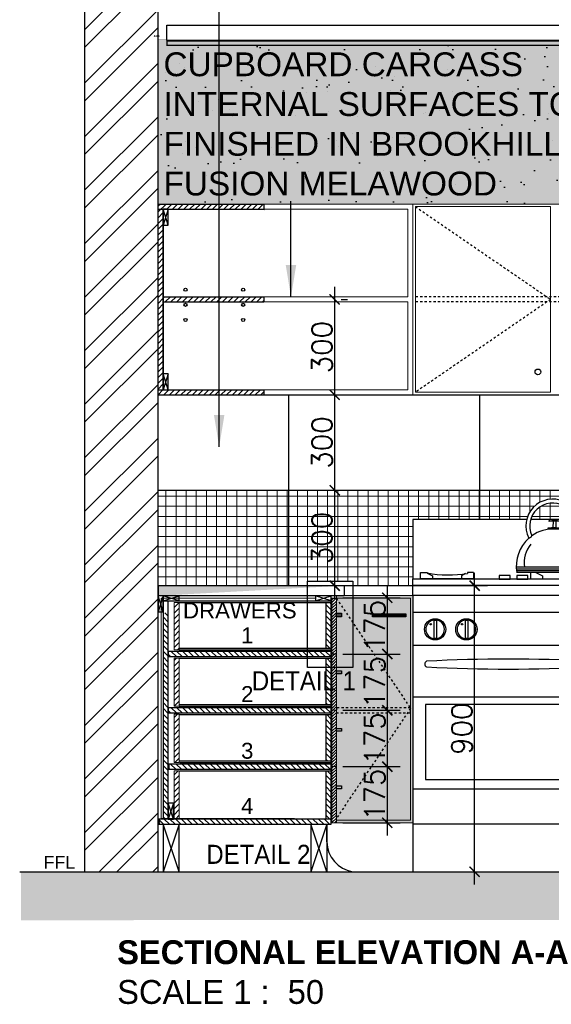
# Model space of a CAD drawing. Header units: millimetres. Extents: x -115474967 to 444143, y -74377 to 241828222.
# Tile 204 of 256: x -82579 to -80909, y 249319 to 252416. Entities that reach past the tile are written whole.
import ezdxf

# ---------------------------------------------------------------- set-up
doc = ezdxf.new("R2010")
doc.units = ezdxf.units.MM
doc.header["$MEASUREMENT"] = 0
doc.linetypes.add('Dashed', pattern=[280, 140, -140])
doc.linetypes.add('HIDDEN2', pattern=[0.1875, 0.125, -0.0625])
for name, color, linetype in [('0-ELEV.1', 9, 'Continuous'), ('0-HACH', 9, 'Continuous'), ('00-4 Furnituire', 1, 'Continuous'), ('00-6 H-Brickwork', 9, 'Continuous'), ('CEIL-PLAN', 7, 'Continuous'), ('CEIL-SECT', 2, 'Continuous'), ('CPBDSECT', 7, 'Continuous'), ('DIMS-20', 9, 'Continuous'), ('DIMS-50', 9, 'Continuous'), ('JOIN-SEC.18', 9, 'Continuous'), ('JOIN-SEC.25', 4, 'Continuous'), ('JOIN-SEC.35', 2, 'Continuous'), ('JOIN-SEC.5', 1, 'Continuous'), ('STRU-CONC', 3, 'Continuous'), ('TEXT-20', 2, 'Continuous'), ('TEXT-50', 2, 'Continuous'), ('TILE', 9, 'Continuous'), ('TILES', 8, 'Continuous'), ('WALL', 1, 'Continuous')]:
    doc.layers.add(name, color=color, linetype=linetype)
doc.layers.add('0_cons_01', color=40, linetype='Continuous', lineweight=0, plot=False)
doc.layers.add('HATCH', color=9, linetype='Continuous', lineweight=13)
doc.layers.add('New_B  _  FLOORS  _  Slabs.exist_Pen_No__101', color=7, linetype='Continuous', lineweight=13, true_color=0x747474)
doc.styles.add('DIMS', font='simplex.shx')
doc.styles.add('TEXT-20', font='arial.ttf', dxfattribs={"height": 40})
doc.styles.add('TEXT-50', font='arial.ttf', dxfattribs={"height": 100})
doc.dimstyles.new('DIM-20', dxfattribs={"dimscale": 4, "dimtxt": 10, "dimasz": 8, "dimexe": 10, "dimexo": 5, "dimgap": 4, "dimtad": 1, "dimdec": 0, "dimrnd": 5, "dimdsep": 46, "dimtxsty": 'DIMS', "dimblk": 'ARCHTICK', "dimcen": 25, "dimdle": 10, "dimclrd": 9, "dimclre": 9, "dimclrt": 4, "dimadec": 0, "dimazin": 0, "dimtfac": 1, "dimtdec": 0, "dimtmove": 2, "dimatfit": 2, "dimfxl": 1, "dimtolj": 1, "dimtzin": 0, "dimarcsym": 0})
pattern_1 = [(45, (-274354.536, 509685.353), (-8.9802561, 8.9802561), [])]

# ---------------------------------------------------------------- blocks, each defined once
blk = doc.blocks.new('B_shadowline')
blk.add_line((-29.6, 0), (-29.6, 12.5))
at = {"color": 9, "linetype": 'HIDDEN2', "ltscale": 0.001}
blk.add_line((-5.9, 28.3), (12, 28.3), dxfattribs=at)
at = {"const_width": 0.836}
blk.add_lwpolyline([(-48.8, -0.9), (-48.8, -1.4, 0.414214), (-47.2, -3), (-29.4, -3, 0.414214), (-27.9, -1.4), (-27.9, 16.3, -0.414214), (-26.3, 17.9), (-3.3, 17.9, 0.414214), (-1.8, 19.5), (-1.8, 37.2, 0.414214), (-3.3, 38.8), (-3.8, 38.8)], format="xyb", dxfattribs=at)
blk = doc.blocks.new('_ArchTick')
at = {"color": 0, "linetype": 'ByBlock', "const_width": 0.15}
blk.add_lwpolyline([(-0.5, -0.5), (0.5, 0.5)], dxfattribs=at)
blk = doc.blocks.new('*D241')
at = {"layer": 'Defpoints', "color": 0, "transparency": 16777216}
for p in [(-81589.8, 251535.9), (-81589.8, 251235.9), (-81589.8, 251235.9)]:
    blk.add_point(p, dxfattribs=at)
at = {"layer": 'DIMS-20', "color": 9, "lineweight": -2, "transparency": 16777216}
for p, q in [((-81589.8, 251575.9), (-81589.8, 251195.9)), ((-81569.8, 251535.9), (-81549.8, 251535.9)), ((-81569.8, 251235.9), (-81549.8, 251235.9))]:
    blk.add_line(p, q, dxfattribs=at)
at = {"layer": 'DIMS-20', "color": 9, "lineweight": -2, "transparency": 16777216, "xscale": 32, "yscale": 32, "zscale": 32}
for p, rotation in [((-81589.8, 251535.9), 90), ((-81589.8, 251235.9), 270)]:
    blk.add_blockref('_ArchTick', p, dxfattribs=dict(at, rotation=rotation))
at = {"layer": 'DIMS-20', "color": 4, "transparency": 16777216, "insert": (-81629.8, 251385.9), "char_height": 64, "attachment_point": 5, "rotation": 90, "style": 'DIMS'}
blk.add_mtext('\\A1;300', dxfattribs=at)
blk = doc.blocks.new('*D242')
at = {"layer": 'Defpoints', "color": 0, "transparency": 16777216}
for p in [(-81589.8, 251235.9), (-81589.8, 250935.9), (-81589.8, 250935.9)]:
    blk.add_point(p, dxfattribs=at)
at = {"layer": 'DIMS-20', "color": 9, "lineweight": -2, "transparency": 16777216}
for p, q in [((-81589.8, 251275.9), (-81589.8, 250895.9)), ((-81569.8, 251235.9), (-81549.8, 251235.9)), ((-81569.8, 250935.9), (-81549.8, 250935.9))]:
    blk.add_line(p, q, dxfattribs=at)
at = {"layer": 'DIMS-20', "color": 9, "lineweight": -2, "transparency": 16777216, "xscale": 32, "yscale": 32, "zscale": 32}
for p, rotation in [((-81589.8, 251235.9), 90), ((-81589.8, 250935.9), 270)]:
    blk.add_blockref('_ArchTick', p, dxfattribs=dict(at, rotation=rotation))
at = {"layer": 'DIMS-20', "color": 4, "transparency": 16777216, "insert": (-81629.8, 251085.9), "char_height": 64, "attachment_point": 5, "rotation": 90, "style": 'DIMS'}
blk.add_mtext('\\A1;300', dxfattribs=at)
blk = doc.blocks.new('*D422')
at = {"layer": 'Defpoints', "color": 0, "transparency": 16777216}
for p in [(-81589.8, 250935.9), (-81589.8, 250635.9), (-81589.8, 250635.9)]:
    blk.add_point(p, dxfattribs=at)
at = {"layer": 'DIMS-20', "color": 9, "lineweight": -2, "transparency": 16777216}
for p, q in [((-81589.8, 250975.9), (-81589.8, 250595.9)), ((-81569.8, 250935.9), (-81549.8, 250935.9)), ((-81569.8, 250635.9), (-81549.8, 250635.9))]:
    blk.add_line(p, q, dxfattribs=at)
at = {"layer": 'DIMS-20', "color": 9, "lineweight": -2, "transparency": 16777216, "xscale": 32, "yscale": 32, "zscale": 32}
for p, rotation in [((-81589.8, 250935.9), 90), ((-81589.8, 250635.9), 270)]:
    blk.add_blockref('_ArchTick', p, dxfattribs=dict(at, rotation=rotation))
at = {"layer": 'DIMS-20', "color": 4, "transparency": 16777216, "insert": (-81629.8, 250785.9), "char_height": 64, "attachment_point": 5, "rotation": 90, "style": 'DIMS'}
blk.add_mtext('\\A1;300', dxfattribs=at)
blk = doc.blocks.new('*D243')
at = {"layer": 'Defpoints', "color": 0, "transparency": 16777216}
for p in [(-81854.8, 250635.9), (-81150.2, 250635.9), (-81854.8, 249735.9)]:
    blk.add_point(p, dxfattribs=at)
at = {"layer": 'DIMS-20', "color": 9, "lineweight": -2, "transparency": 16777216}
for p, q in [((-81150.2, 249695.9), (-81150.2, 250675.9)), ((-81834.8, 250635.9), (-81110.2, 250635.9)), ((-81834.8, 249735.9), (-81110.2, 249735.9))]:
    blk.add_line(p, q, dxfattribs=at)
at = {"layer": 'DIMS-20', "color": 9, "lineweight": -2, "transparency": 16777216, "xscale": 32, "yscale": 32, "zscale": 32}
for p, rotation in [((-81150.2, 250635.9), 90), ((-81150.2, 249735.9), 270)]:
    blk.add_blockref('_ArchTick', p, dxfattribs=dict(at, rotation=rotation))
at = {"layer": 'DIMS-20', "color": 4, "transparency": 16777216, "insert": (-81190.2, 250185.9), "char_height": 64, "attachment_point": 5, "rotation": 90, "style": 'DIMS'}
blk.add_mtext('\\A1;900', dxfattribs=at)
blk = doc.blocks.new('*D424')
at = {"layer": 'Defpoints', "color": 0, "transparency": 16777216}
for p in [(-81584.3, 250420.7), (-81584.3, 250243.7), (-81424.5, 250243.7)]:
    blk.add_point(p, dxfattribs=at)
at = {"layer": 'DIMS-20', "color": 9, "lineweight": -2, "transparency": 16777216}
for p, q in [((-81424.5, 250460.7), (-81424.5, 250203.7)), ((-81564.3, 250420.7), (-81384.5, 250420.7)), ((-81564.3, 250243.7), (-81384.5, 250243.7))]:
    blk.add_line(p, q, dxfattribs=at)
at = {"layer": 'DIMS-20', "color": 9, "lineweight": -2, "transparency": 16777216, "xscale": 32, "yscale": 32, "zscale": 32}
for p, rotation in [((-81424.5, 250420.7), 90), ((-81424.5, 250243.7), 270)]:
    blk.add_blockref('_ArchTick', p, dxfattribs=dict(at, rotation=rotation))
at = {"layer": 'DIMS-20', "color": 4, "transparency": 16777216, "insert": (-81464.5, 250332.2), "char_height": 64, "attachment_point": 5, "rotation": 90, "style": 'DIMS'}
blk.add_mtext('\\A1;175', dxfattribs=at)
blk = doc.blocks.new('*D425')
at = {"layer": 'Defpoints', "color": 0, "transparency": 16777216}
for p in [(-81584.3, 250243.7), (-81584.3, 250066.7), (-81424.5, 250066.7)]:
    blk.add_point(p, dxfattribs=at)
at = {"layer": 'DIMS-20', "color": 9, "lineweight": -2, "transparency": 16777216}
for p, q in [((-81424.5, 250283.7), (-81424.5, 250026.7)), ((-81564.3, 250243.7), (-81384.5, 250243.7)), ((-81564.3, 250066.7), (-81384.5, 250066.7))]:
    blk.add_line(p, q, dxfattribs=at)
at = {"layer": 'DIMS-20', "color": 9, "lineweight": -2, "transparency": 16777216, "xscale": 32, "yscale": 32, "zscale": 32}
for p, rotation in [((-81424.5, 250243.7), 90), ((-81424.5, 250066.7), 270)]:
    blk.add_blockref('_ArchTick', p, dxfattribs=dict(at, rotation=rotation))
at = {"layer": 'DIMS-20', "color": 4, "transparency": 16777216, "insert": (-81464.5, 250155.2), "char_height": 64, "attachment_point": 5, "rotation": 90, "style": 'DIMS'}
blk.add_mtext('\\A1;175', dxfattribs=at)
blk = doc.blocks.new('*D426')
at = {"layer": 'Defpoints', "color": 0, "transparency": 16777216}
for p in [(-81584.3, 250066.7), (-81584.3, 249889.7), (-81424.5, 249889.7)]:
    blk.add_point(p, dxfattribs=at)
at = {"layer": 'DIMS-20', "color": 9, "lineweight": -2, "transparency": 16777216}
for p, q in [((-81424.5, 250106.7), (-81424.5, 249849.7)), ((-81564.3, 250066.7), (-81384.5, 250066.7)), ((-81564.3, 249889.7), (-81384.5, 249889.7))]:
    blk.add_line(p, q, dxfattribs=at)
at = {"layer": 'DIMS-20', "color": 9, "lineweight": -2, "transparency": 16777216, "xscale": 32, "yscale": 32, "zscale": 32}
for p, rotation in [((-81424.5, 250066.7), 90), ((-81424.5, 249889.7), 270)]:
    blk.add_blockref('_ArchTick', p, dxfattribs=dict(at, rotation=rotation))
at = {"layer": 'DIMS-20', "color": 4, "transparency": 16777216, "insert": (-81464.5, 249978.2), "char_height": 64, "attachment_point": 5, "rotation": 90, "style": 'DIMS'}
blk.add_mtext('\\A1;175', dxfattribs=at)
blk = doc.blocks.new('*D262')
at = {"layer": 'Defpoints', "color": 0, "transparency": 16777216}
for p in [(-81584.3, 250597.7), (-81584.3, 250420.7), (-81424.5, 250420.7)]:
    blk.add_point(p, dxfattribs=at)
at = {"layer": 'DIMS-20', "color": 9, "lineweight": -2, "transparency": 16777216}
for p, q in [((-81424.5, 250637.7), (-81424.5, 250380.7)), ((-81564.3, 250597.7), (-81384.5, 250597.7)), ((-81564.3, 250420.7), (-81384.5, 250420.7))]:
    blk.add_line(p, q, dxfattribs=at)
at = {"layer": 'DIMS-20', "color": 9, "lineweight": -2, "transparency": 16777216, "xscale": 32, "yscale": 32, "zscale": 32}
for p, rotation in [((-81424.5, 250597.7), 90), ((-81424.5, 250420.7), 270)]:
    blk.add_blockref('_ArchTick', p, dxfattribs=dict(at, rotation=rotation))
at = {"layer": 'DIMS-20', "color": 4, "transparency": 16777216, "insert": (-81464.5, 250509.2), "char_height": 64, "attachment_point": 5, "rotation": 90, "style": 'DIMS'}
blk.add_mtext('\\A1;175', dxfattribs=at)
blk = doc.blocks.new('fdfdfdddddddddd')
at = {"layer": '00-4 Furnituire'}
for p, q in [((152019.4, 104511.7), (151661.6, 104511.7)), ((151661.6, 104511.7), (151661.6, 104324.2)), ((152169.8, 104511.7), (152032, 104511.7)), ((152084.6, 104511.7), (152032, 104511.7)), ((152102.6, 104486.4), (152103.4, 104506)), ((152112.4, 104486.4), (152111.6, 104506)), ((152169.8, 104511.7), (152151.6, 104511.7)), ((152187.5, 104484.5), (152161.2, 104469.6)), ((152177.1, 104459.9), (152216.1, 104490.3)), ((152261.6, 104511.7), (152182.5, 104511.7)), ((152196.6, 104475.1), (152187.5, 104484.5)), ((152247.5, 104484.8), (152202.9, 104433.4)), ((152261.6, 104324.2), (152261.6, 104511.7)), ((152206.7, 104437.8), (152206.7, 104427.7)), ((152199.3, 104413.3), (152189.8, 104415.9)), ((152231.2, 104361.5), (151986.5, 104361.5)), ((151685.6, 104324.2), (151685.6, 104344.4)), ((151685.6, 104344.4), (151706.8, 104344.4)), ((151706.8, 104344.4), (151706.8, 104342.5)), ((151706.8, 104342.5), (151723.1, 104333.9)), ((151723.1, 104333.9), (151723.1, 104324.2)), ((151827.6, 104340.9), (151814.3, 104333.9)), ((151814.3, 104333.9), (151814.3, 104324.2)), ((151833.6, 104344.5), (151833.5, 104341.9)), ((151851.8, 104344.4), (151833.6, 104344.5)), ((151851.8, 104344.4), (151851.8, 104324.2)), ((151967.2, 104335.2), (151932.5, 104335.2)), ((151932.5, 104335.2), (151932.5, 104324)), ((151967.2, 104324), (151967.2, 104335.2)), ((152232.3, 104349.8), (151987.3, 104349.8)), ((152231.9, 104355.3), (151987.4, 104355.3)), ((152232.3, 104344.4), (151987.8, 104344.5)), ((152023.1, 104335.2), (151988.4, 104335.2)), ((151988.4, 104335.2), (151988.4, 104324)), ((152023.1, 104324), (152023.1, 104335.2)), ((152031, 104344.4), (152031, 104324.2)), ((152048.5, 104344.4), (152068.5, 104333.9)), ((152068.5, 104333.9), (152068.5, 104324.2)), ((152179.6, 104344.4), (152159.7, 104333.9)), ((152159.7, 104333.9), (152159.7, 104324.2)), ((152197.1, 104324.2), (152197.1, 104344.4)), ((151661.6, 104303.3), (151661.6, 104324.2)), ((151661.6, 104324.2), (152261.6, 104324.2)), ((152261.6, 104303.3, 0), (151661.6, 104303.3, 0)), ((151661.6, 104271.3), (151661.6, 104303.3)), ((151851.8, 104324.2), (151685.6, 104324.2)), ((151932.5, 104324), (151967.2, 104324)), ((151988.4, 104324), (152023.1, 104324)), ((152031, 104324.2), (152197.1, 104324.2)), ((152221.2, 104303.3), (152221.2, 104324.2)), ((152261.6, 104272.1), (152261.6, 104303.3)), ((151661.6, 104272.1), (151661.6, 103553.3)), ((152261.6, 104272.1, 0), (151661.6, 104272.1, 0)), ((152261.6, 104272.1), (152261.6, 103553.3)), ((151661.6, 104220), (152261.6, 104220)), ((151727.7, 104194.8), (151727.7, 104136.7)), ((151736, 104194.8), (151736, 104136.7)), ((151825.8, 104194.8), (151825.8, 104136.7)), ((151834.2, 104194.8), (151834.2, 104136.7)), ((152168.3, 104194.8), (152168.3, 104136.7)), ((152176.7, 104194.8), (152176.7, 104136.7)), ((151661.6, 104115.8), (152261.6, 104115.8)), ((151661.6, 103953.8), (152261.6, 103953.8)), ((151661.6, 103664.5), (152261.6, 103664.5))]:
    blk.add_line(p, q, dxfattribs=at)
for points in [[(151701.5, 103694), (152223.6, 103694), (152223.6, 103929), (151701.5, 103929)], [(151661.6, 103403.3), (152262.7, 103403.3), (152262.7, 103553.3), (151661.6, 103553.3)]]:
    blk.add_lwpolyline(points, close=True, dxfattribs=at)
for centre, radius in [((151731.8, 104165.8), 33.5), ((151718.1, 104181.8), 2.11), ((151830, 104165.8), 33.5), ((151816.3, 104181.8), 2.11), ((152172.5, 104165.8), 33.5), ((152158.7, 104181.8), 2.11)]:
    blk.add_circle(centre, radius, dxfattribs=at)
for centre, radius, start, end in [((152100.9, 104491.2), 84.1, 354.3278, 207.3034), ((152100.9, 104491.2), 71.9, 347.1322, 205.4012), ((152087.9, 104481.9), 2.5, 135.6238, 224.3762), ((152104.4, 104341.9), 142.9, 88.7569, 97.352), ((152092.3, 104506.3), 3.13, 122.5409, 210.2474), ((152107.5, 104380.1), 126, 81.8218, 98.1782), ((152107.5, 104384.1), 126, 82.2899, 97.7101), ((152092.8, 104495.6), 13.5, 306.409, 317.041), ((152107.6, 104333.1), 151.6, 81.9341, 90.0408), ((152122.2, 104495.6), 13.5, 222.959, 234.6121), ((152122.7, 104506.3), 3.13, 329.7526, 57.4591), ((152127.1, 104481.5), 2.5, 315.6238, 44.3762), ((152223.4, 104439.2), 51.6, 62.1163, 98.1877), ((152107.9, 104362.8), 121.4, 132.2836, 188.6682), ((152020, 104470.4), 18.9, 289.0706, 327.616), ((152101.6, 104367.2), 113.9, 87.047, 125.2072), ((152111.9, 104370), 111.1, 54.0465, 92.2562), ((152206.3, 104462.5), 29.3, 185.0659, 263.241), ((152102.7, 104375.5), 91, 140.254, 188.8669), ((152073.4, 104341.2), 158.9, 1.1465, 35.4687), ((152133.1, 104361.7), 78.5, 11.7692, 43.6525), ((152150.6, 104379.4), 59.3, 358.3682, 34.8274), ((151773.5, 104686.4), 349.7, 259.0024, 279.886), ((151731.8, 104165.8), 29.3, 98.171, 261.829), ((151731.8, 104209.3), 15.1, 253.9855, 286.0145), ((151731.8, 104165.8), 29.3, 278.171, 81.829), ((151830, 104165.8), 29.3, 98.171, 261.829), ((151830, 104209.3), 15.1, 253.9855, 286.0145), ((151830, 104165.8), 29.3, 278.171, 81.829), ((152172.5, 104165.8), 29.3, 98.171, 261.829), ((152172.5, 104209.3), 15.1, 253.9855, 286.0145), ((152172.5, 104165.8), 29.3, 278.171, 81.829), ((151731.8, 104122.2), 15.1, 73.9855, 106.0145), ((151830, 104122.2), 15.1, 73.9855, 106.0145), ((152172.5, 104122.2), 15.1, 73.9855, 106.0145), ((151709.5, 104056.5), 10.1, 117.4952, 242.5048), ((151962.3, 99118), 4954.1, 87.0371, 92.9784), ((152213.6, 104056.5), 10.2, 297.7966, 62.2034), ((151962.3, 108994.9), 4954.1, 267.0216, 272.9629)]:
    blk.add_arc(centre, radius, start, end, dxfattribs=at)

msp = doc.modelspace()

# ---------------------------------------------------------------- hatches: boundary and pattern name
at = {"layer": '0-HACH'}
h = msp.add_hatch(dxfattribs=at)
h.set_pattern_fill('AR-CONC', color=8, scale=0.8, style=0)
h.set_pattern_definition([(130, (66420.6, 245667.38), (-145.74774, -12.75127), [15.24, -167.64]), (185, (66420.6, 245667.38), (28.19426, 152.84531), [12.192, -134.112]), (79.549, (66408.45, 245666.31), (-117.554, 140.09335), [12.952, -142.472]), (133.8158, (66420.6, 245708.02), (-216.86323, -33.63386), [22.86, -251.46]), (83.3644, (66402.52, 245705.21), (-189.9234, 197.94044), [19.428, -213.708]), (188.816, (66420.6, 245708.02), (-189.9237, 197.9401), [18.288, -201.168]), (159, (66400.28, 245697.86), (-121.2919, -81.81241), [15.24, -167.64]), (214, (66400.28, 245697.86), (-49.44162, 147.35037), [12.192, -134.112]), (108.5486, (66390.17, 245691.04), (-170.73319, 65.53829), [12.952, -142.472]), (142.5, (66420.597, 245667.377), (-2.470883, 67.644031), [0, -132.4864, 0, -136.144, 0, -134.62]), (172.5, (66420.6, 245667.38), (-53.45573, 80.14446), [0, -77.6224, 0, -129.4384, 0, -51.308]), (212.5, (66465.91, 245667.377), (-108.472476, -4.582995), [0, -50.8, 0, -158.496, 0, -210.312]), (222.5, (66486.23, 245667.38), (-118.503345, 20.34119), [0, -66.04, 0, -105.2576, 0, -149.352])])
h.paths.add_polyline_path([(-82574.64531, 249733.45007), (-82574.64531, 249583.45006), (-78104.29981, 249585.88977), (-78104.29981, 249735.88978)])
at = {"layer": '00-6 H-Brickwork'}
h = msp.add_hatch(dxfattribs=at)
h.set_pattern_fill('ANSI32', color=256, scale=12.5, angle=360, style=0)
h.set_pattern_definition([(45, (-273520.73, 512833.55), (-84.1899, 84.1899), []), (45, (-273464.61, 512833.55), (-84.1899, 84.1899), [])])
h.paths.add_polyline_path([(-82144.33313, 252690.79937), (-82374.33313, 252690.79937), (-82374.33313, 249735.88978), (-82144.33313, 249735.88978)])
at = {"layer": 'DIMS-50'}
h = msp.add_hatch(dxfattribs=at)
h.set_pattern_fill('AR-SAND', color=256, scale=0.25)
h.set_pattern_definition([(37.5, (-273447.624, 523131.212), (-0.40000782, 12.23533093), [0, -9.652, 0, -10.795, 0, -10.31875]), (7.5, (-273447.624, 523131.212), (11.2380821, 17.9206275), [0, -5.207, 0, -8.6995, 0, -3.33375]), (327.5, (-273455.434, 523131.212), (19.77480926, 0.0359296), [0, -3.175, 0, -11.43, 0, -14.9225]), (317.5, (-273455.434, 523131.212), (19.0889113, 5.5732331), [0, -1.5875, 0, -7.493, 0, -8.5725])])
edge = h.paths.add_edge_path(flags=17)
edge.add_line((-81560.28486, 250635.78628), (-81560.28486, 250603.78636))
edge.add_line((-81560.28486, 250603.78636), (-82144.33378, 250603.78628))
h.paths.add_polyline_path([(-82144.33378, 250635.78628), (-81560.28486, 250635.78636), (-81560.28486, 250603.78636), (-82144.33378, 250603.78628)])
at = {"layer": 'HATCH', "ltscale": 2}
h = msp.add_hatch(dxfattribs=at)
h.set_pattern_fill('ANSI31', color=8, scale=4, style=0)
h.set_pattern_definition([(45, (-222232.57, 146332.552), (-8.9802561, 8.9802561), [])])
h.paths.add_polyline_path([(-81812.3337, 251543.88977), (-82128.33364, 251543.88977), (-82128.33364, 251527.88977), (-81812.3337, 251527.88977)])
h.paths.add_polyline_path([(-81812.3337, 251835.88977), (-82144.33313, 251835.88977), (-82144.33313, 251819.88977), (-82128.33324, 251819.88977), (-82128.33324, 251819.88988), (-82112.33324, 251819.88985), (-81812.3337, 251819.88977)])
h.paths.add_polyline_path([(-82128.33432, 251819.88977), (-82144.33313, 251819.88977), (-82144.33313, 251251.88977), (-82128.33432, 251251.88977)])
h.paths.add_polyline_path([(-81812.3337, 251251.88977), (-82112.33364, 251251.88977), (-82112.33364, 251251.88974), (-82128.33364, 251251.88977), (-82144.33313, 251251.88977), (-82144.33313, 251243.88977), (-82144.33313, 251235.88979), (-81812.3337, 251235.88989)])
h = msp.add_hatch(dxfattribs=at)
h.set_pattern_fill('ANSI31', color=8, scale=4)
h.set_pattern_definition([(45, (-264898.72, 509685.458), (-8.9802561, 8.9802561), [])])
h.paths.add_polyline_path([(-81584.3393, 250066.80047), (-81598.33811, 250066.80047), (-81598.33809, 250243.80046), (-81584.33927, 250243.80046)])
h.paths.add_polyline_path([(-81584.3393, 250243.80047), (-81598.33812, 250243.80047), (-81598.33816, 250420.80047), (-81584.33934, 250420.80047), (-81584.33934, 250314.53398), (-81584.33934, 250303.93768)])
h.paths.add_polyline_path([(-81598.33812, 250595.89254), (-81584.3393, 250595.89254), (-81584.33934, 250420.80047), (-81598.33816, 250420.80047)])
h.paths.add_polyline_path([(-81584.33929, 250066.80047), (-81598.3381, 250066.80047), (-81598.3381, 249889.80048), (-81584.33929, 249889.80048)])
h = msp.add_hatch(dxfattribs=at)
h.set_pattern_fill('ANSI31', color=8, scale=4)
h.set_pattern_definition(pattern_1)
h.paths.add_polyline_path([(-81584.33373, 250066.69618), (-81598.33254, 250066.69618), (-81598.33252, 250243.69617), (-81584.3337, 250243.69617)])
h.paths.add_polyline_path([(-81584.33373, 250243.69618), (-81598.33255, 250243.69618), (-81598.33259, 250420.69618), (-81584.33377, 250420.69618), (-81584.33377, 250314.42969), (-81584.33377, 250303.83339)])
h.paths.add_polyline_path([(-81598.33255, 250595.78825), (-81584.33373, 250595.78825), (-81584.33377, 250420.69618), (-81598.33259, 250420.69618)])
h.paths.add_polyline_path([(-81584.33372, 250066.69618), (-81598.33253, 250066.69618), (-81598.33253, 249889.69619), (-81584.33372, 249889.69619)])
h = msp.add_hatch(dxfattribs=at)
h.set_pattern_fill('ANSI31', color=8, scale=4, style=0)
h.set_pattern_definition([(45, (-274516.136, 512833.443), (-8.9802561, 8.9802561), [])])
h.paths.add_polyline_path([(-82094.3326, 250582.78623), (-82078.3326, 250582.78623), (-82078.33265, 250378.41695), (-82078.33383, 250433.69617), (-82094.33267, 250433.69617)])
h = msp.add_hatch(dxfattribs=at)
h.set_pattern_fill('ANSI31', color=8, scale=4, angle=90, style=0)
h.set_pattern_definition([(135, (-222429.987, 245657.899), (-8.9802561, -8.9802561), [])])
h.paths.add_polyline_path([(-81600.33349, 250582.78623), (-81616.33349, 250582.78623), (-81616.33349, 250438.69617), (-81600.33349, 250438.69617)])
h = msp.add_hatch(dxfattribs=at)
h.set_pattern_fill('ANSI31', color=8, scale=4, angle=90, style=0)
h.set_pattern_definition([(135, (-205774.945, 242479.436), (-8.9802561, -8.9802561), [])])
h.paths.add_polyline_path([(-82112.33374, 250550.28885), (-82128.3338, 250550.28885), (-82128.3338, 249901.78631), (-82112.33374, 249901.78631)])
h = msp.add_hatch(dxfattribs=at)
h.set_pattern_fill('ANSI31', color=8, scale=4, style=0)
h.set_pattern_definition([(135, (42276.472, 243043.848), (8.9802561, 8.9802561), [])])
h.paths.add_polyline_path([(-82112.33422, 250428.69617), (-81600.33348, 250428.69618), (-81600.33348, 250412.69618), (-82112.33426, 250412.69617)])
h = msp.add_hatch(dxfattribs=at)
h.set_pattern_fill('ANSI31', color=8, scale=4)
h.set_pattern_definition(pattern_1)
h.paths.add_polyline_path([(-82094.33269, 250407.69601), (-82078.33269, 250407.69601), (-82078.33267, 250256.69617), (-82078.33323, 250256.69617), (-82094.3321, 250256.69617)])
h.paths.add_polyline_path([(-82094.3327, 250053.69601), (-82078.3327, 250053.69601), (-82078.33269, 249901.78631), (-82094.33269, 249901.78631)])
h.paths.add_polyline_path([(-82094.33269, 250079.69616), (-82094.3327, 250231.60586), (-82078.3327, 250231.60586), (-82078.33269, 250079.69616)])
h = msp.add_hatch(dxfattribs=at)
h.set_pattern_fill('ANSI31', color=8, scale=4, angle=90, style=0)
h.set_pattern_definition([(135, (-222429.987, 245635.03), (-8.9802561, -8.9802561), [])])
h.paths.add_polyline_path([(-81600.33237, 250407.69601), (-81616.33349, 250407.69601), (-81616.33349, 250261.69617), (-81600.33237, 250261.69617)])
h = msp.add_hatch(dxfattribs=at)
h.set_pattern_fill('ANSI31', color=8, scale=4, style=0)
h.set_pattern_definition([(135, (42276.472, 242866.848), (8.9802561, 8.9802561), [])])
h.paths.add_polyline_path([(-82112.33428, 250251.69617), (-81600.33354, 250251.69618), (-81600.33354, 250235.69618), (-82112.33432, 250235.69617)])
h = msp.add_hatch(dxfattribs=at)
h.set_pattern_fill('ANSI31', color=8, scale=4, angle=90, style=0)
h.set_pattern_definition([(135, (-222429.987, 245458.03), (-8.9802561, -8.9802561), [])])
h.paths.add_polyline_path([(-81600.33231, 250230.69601), (-81616.33344, 250230.69601), (-81616.33344, 250084.69616), (-81600.33231, 250084.69616)])
h = msp.add_hatch(dxfattribs=at)
h.set_pattern_fill('ANSI31', color=8, scale=4, style=0)
h.set_pattern_definition([(135, (42274.471, 242689.848), (8.9802561, 8.9802561), [])])
h.paths.add_polyline_path([(-82110.33327, 250074.69616), (-81598.33253, 250074.69618), (-81598.33253, 250058.69618), (-82110.33331, 250058.69616)])
h = msp.add_hatch(dxfattribs=at)
h.set_pattern_fill('ANSI31', color=8, scale=4, angle=90, style=0)
h.set_pattern_definition([(135, (-222429.987, 245623.527), (-8.9802561, -8.9802561), [])])
h.paths.add_polyline_path([(-81600.33234, 250053.69601), (-81616.33346, 250053.69601), (-81616.33346, 249901.78631), (-81600.33234, 249901.78631)])
h = msp.add_hatch(dxfattribs=at)
h.set_pattern_fill('ANSI31', color=8, scale=4, style=0)
h.set_pattern_definition([(135, (42290.472, 242516.938), (8.9802561, 8.9802561), [])])
h.paths.add_polyline_path([(-82144.33401, 249901.78631), (-81600.33416, 249901.78631), (-81600.33416, 249885.78631), (-82144.33401, 249885.78631)])
at = {"layer": 'JOIN-SEC.18', "ltscale": 2}
h = msp.add_hatch(dxfattribs=at)
h.set_pattern_fill('AR-SAND', color=251, scale=3, style=0)
h.set_pattern_definition([(37.5, (-286445.58, 511318.8), (-4.800094, 146.82397), [0, -115.824, 0, -129.54, 0, -123.825]), (7.5, (-286445.58, 511318.8), (134.85698, 215.04753), [0, -62.484, 0, -104.394, 0, -40.005]), (327.5, (-286539.31, 511318.8), (237.29771, 0.431155), [0, -38.1, 0, -137.16, 0, -179.07]), (317.5, (-286539.3, 511318.8), (229.06694, 66.8788), [0, -19.05, 0, -89.916, 0, -102.87])])
h.paths.add_polyline_path([(-78734.33313, 252335.88978), (-82144.33313, 252335.88978), (-82144.33313, 251835.88977), (-78734.33313, 251835.88977)])
at = {"layer": 'New_B  _  FLOORS  _  Slabs.exist_Pen_No__101', "linetype": 'Continuous', "lineweight": 0, "true_color": 0xb2c7b3, "transparency": 33554559}
h = msp.add_hatch(color=9, dxfattribs=at)
h.dxf.hatch_style = 1
h.paths.add_polyline_path([(-82144.33364, 251835.88977), (-78734.33313, 251835.88977), (-78734.33313, 252351.38978), (-82144.33364, 252351.38978)])
at = {"layer": 'New_B  _  FLOORS  _  Slabs.exist_Pen_No__101', "linetype": 'Continuous', "lineweight": 0, "true_color": 0xcb2c30}
h = msp.add_hatch(dxfattribs=at)
h.set_pattern_fill('ANSI37', color=242, scale=10, angle=45)
h.set_pattern_definition([(90, (-222232.57, 146332.552), (-31.75, 0), []), (180, (-222232.57, 146332.552), (-4e-15, -31.75), [])])
h.paths.add_polyline_path([(-81734.33313, 250935.88994), (-82144.33313, 250935.88979), (-82144.33313, 250635.88979), (-81734.33313, 250635.89004)])
h.paths.add_polyline_path([(-81734.33313, 250935.88994), (-81734.33313, 250635.89004), (-81674.75501, 250635.89008), (-81674.75501, 250649.98051), (-81533.17397, 250649.98051), (-81533.17397, 250636.54512), (-81344.39891, 250635.89028), (-81344.33313, 250635.89028), (-81344.33313, 250656.71639), (-81344.33313, 250844.22312), (-81134.33313, 250844.22312), (-81134.33313, 250935.89016)])
h.paths.add_polyline_path([(-80986.5817, 250844.22312, -0.7796793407), (-80823.45451, 250844.22312), (-80744.33959, 250844.22312), (-80744.33959, 250656.71639), (-80784.75463, 250656.71639), (-80784.75463, 250635.88978), (-80744.33959, 250635.88978), (-80534.33313, 250635.88978), (-80534.33313, 250935.89038), (-81134.33313, 250935.89016), (-81134.33313, 250844.22312)])
h.paths.add_polyline_path([(-80973.93963, 250844.22312), (-80836.09659, 250844.22312, 0.7457633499)], flags=17)
h.paths.add_polyline_path([(-80534.33313, 250635.88978), (-80134.33313, 250635.88978), (-80134.33313, 250656.71639), (-80134.33313, 250844.22312), (-79934.33313, 250844.22312), (-79934.33313, 250935.8906), (-80534.33313, 250935.89038)])
h.paths.add_polyline_path([(-81581.82803, 250687.60327), (-81581.82803, 250884.1747), (-81677.82803, 250884.1747), (-81677.82803, 250687.60327)], flags=24)
h.paths.add_polyline_path([(-79320.65679, 251012.08425), (-78875.51695, 251012.08425), (-78875.51695, 251166.63746), (-79320.65679, 251166.63746)], flags=9)
h.paths.add_polyline_path([(-79316.15474, 251127.28219), (-78974.20386, 251127.28219), (-78974.20386, 251281.8354), (-79316.15474, 251281.8354)], flags=9)
h.paths.add_polyline_path([(-79020.98751, 250684.45403), (-78809.66418, 250684.45403), (-78809.66418, 250787.4895), (-79020.98751, 250787.4895)], flags=9)
at = {"layer": 'New_B  _  FLOORS  _  Slabs.exist_Pen_No__101', "linetype": 'Continuous', "lineweight": 0, "true_color": 0xc39367}
h = msp.add_hatch(color=33, dxfattribs=at)
h.dxf.hatch_style = 1
h.paths.add_polyline_path([(-81584.33372, 249889.69619), (-81344.33312, 249889.69619), (-81344.33312, 250604.63978), (-81584.33372, 250604.63978)])

# ---------------------------------------------------------------- linework, layer by layer
at = {"layer": '0-ELEV.1', "color": 4, "linetype": 'Continuous'}
msp.add_line((-82144.33313, 249828.85011), (-82144.33313, 249935.99335), dxfattribs=at)
at = {"layer": '0-ELEV.1'}
for points in [[(-81584.33928, 250548.81319), (-81568.54865, 250548.81319), (-81568.54865, 250539.99723), (-81584.33928, 250539.99723)], [(-81584.33371, 250546.90256), (-81568.54308, 250546.90256), (-81568.54308, 250538.0866), (-81584.33371, 250538.0866)], [(-81584.33928, 250367.81318), (-81568.54865, 250367.81318), (-81568.54865, 250358.99722), (-81584.33928, 250358.99722)], [(-81584.33371, 250367.70889), (-81568.54308, 250367.70889), (-81568.54308, 250358.89293), (-81584.33371, 250358.89293)], [(-81584.33928, 250186.81318), (-81568.54865, 250186.81318), (-81568.54865, 250177.99722), (-81584.33928, 250177.99722)], [(-81584.33371, 250186.70889), (-81568.54308, 250186.70889), (-81568.54308, 250177.89293), (-81584.33371, 250177.89293)], [(-81584.33926, 250005.81318), (-81568.54863, 250005.81318), (-81568.54863, 249996.99722), (-81584.33926, 249996.99722)], [(-81584.33369, 250005.70889), (-81568.54306, 250005.70889), (-81568.54306, 249996.89293), (-81584.33369, 249996.89293)]]:
    msp.add_lwpolyline(points, close=True, dxfattribs=at)
at = {"layer": '0-ELEV.1', "color": 4, "linetype": 'Continuous'}
msp.add_arc((-82144.33313, 249890.88978), 5, 270, 90, dxfattribs=at)
at = {"layer": '0_cons_01'}
msp.add_line((-82144.33401, 249885.78631), (-82144.33401, 249735.88978), dxfattribs=at)
for points in [[(-79084.54959, 251235.89081), (-81344.33313, 251235.89081), (-81344.33313, 251835.88977), (-79084.54959, 251835.88977)], [(-81584.33372, 249889.69619), (-81344.33312, 249889.69619), (-81344.33312, 250604.63978), (-81584.33372, 250604.63978)]]:
    msp.add_lwpolyline(points, close=True, dxfattribs=at)
at = {"layer": '0_cons_01', "ltscale": 0.005}
msp.add_lwpolyline([(-82144.33313, 250935.88979), (-78734.33313, 250935.88979), (-78734.33313, 251235.88977), (-82144.33313, 251235.88977)], close=True, dxfattribs=at)
at = {"layer": 'CEIL-PLAN'}
for p, q in [((-82116.52597, 252351.38978), (-82116.52749, 252398.38978, -0.00004)), ((-82116.52749, 252398.38978, -0.00004), (-78762.91894, 252398.38978)), ((-82116.52597, 252351.38978), (-78762.91894, 252351.38978))]:
    msp.add_line(p, q, dxfattribs=at)
at = {"layer": 'CEIL-SECT'}
msp.add_lwpolyline([(-78762.91894, 252348.38978), (-82116.52597, 252348.38978), (-82116.52597, 252335.88978), (-78762.91894, 252335.88978)], dxfattribs=at)
at = {"layer": 'CPBDSECT', "color": 9}
for centre in [(-82058.33317, 251566.44244, 0.77557), (-81877.16464, 251566.44244, 0.77557), (-82058.33328, 251518.9261, 0.77557), (-81877.16453, 251518.9261, 0.77557), (-82058.33317, 251471.40977, 0.77557), (-81877.16464, 251471.40977, 0.77557)]:
    msp.add_circle(centre, 4.9997, dxfattribs=at)
at = {"layer": 'HATCH', "color": 8, "ltscale": 2}
for p, q in [((-82078.33373, 250603.78624), (-82034.58255, 250603.78624)), ((-82078.33373, 250603.78624), (-82034.58255, 250603.78624)), ((-81584.33371, 250546.3367), (-81584.33377, 250546.3367)), ((-81584.33371, 250545.26011), (-81584.33377, 250545.26011)), ((-81584.33371, 250543.66663), (-81584.33377, 250543.66663)), ((-81584.33371, 250541.32253), (-81584.33377, 250541.32253)), ((-81584.33371, 250539.72905), (-81584.33377, 250539.72905)), ((-81584.33371, 250538.65246), (-81584.33377, 250538.65246)), ((-81471.19647, 250546.3367), (-81366.29277, 250546.3367)), ((-81471.19647, 250545.26011), (-81366.29277, 250545.26011)), ((-81471.19647, 250543.66663), (-81366.29277, 250543.66663)), ((-81471.19647, 250541.32253), (-81366.29277, 250541.32253)), ((-81471.19647, 250539.72905), (-81366.29277, 250539.72905)), ((-81471.19647, 250538.65246), (-81366.29277, 250538.65246))]:
    msp.add_line(p, q, dxfattribs=at)
at = {"layer": 'JOIN-SEC.18'}
for p, q in [((-82112.33336, 251769.88985), (-82128.33364, 251819.88977)), ((-82112.33324, 251819.88985), (-82128.33336, 251769.88988)), ((-81810.33245, 251817.88852), (-81812.3337, 251819.88977)), ((-82112.33364, 251251.88974), (-82128.33392, 251301.88966)), ((-82112.33352, 251301.88974), (-82128.33364, 251251.88977)), ((-82128.33378, 250603.78624), (-82144.33389, 250553.78628)), ((-82128.33389, 250553.78624), (-82144.33378, 250603.78617)), ((-82128.33373, 250587.78624), (-82078.33373, 250603.78624)), ((-82078.33373, 250587.78624), (-82128.33373, 250603.78624)), ((-81650.33346, 250587.78624), (-81600.33346, 250603.78624)), ((-81600.33346, 250587.78624), (-81650.33346, 250603.78624)), ((-82096.33379, 249901.78628), (-82112.33407, 249951.7862)), ((-82096.33368, 249951.78628), (-82112.33379, 249901.78631)), ((-82078.33417, 249735.78591), (-82128.33416, 249885.78589)), ((-82078.33404, 249885.7859), (-82128.33403, 249735.78591)), ((-81614.33416, 249735.78632), (-81664.33415, 249885.7863)), ((-81614.33403, 249885.78631), (-81664.33402, 249735.78632))]:
    msp.add_line(p, q, dxfattribs=at)
at = {"layer": 'JOIN-SEC.18', "color": 8, "linetype": 'Dashed', "ltscale": 0.05}
for p, q in [((-79088.33263, 251543.88977), (-81336.33313, 251543.88977)), ((-79088.33263, 251527.88977), (-81336.33313, 251527.88977))]:
    msp.add_line(p, q, dxfattribs=at)
at = {"layer": 'JOIN-SEC.18', "color": 8, "ltscale": 2}
for p, q in [((-82078.33373, 250587.78624), (-81650.33346, 250587.78624)), ((-81600.33903, 249885.89061), (-81600.33903, 250603.89064)), ((-81600.33346, 249885.78632), (-81600.33346, 250603.78635)), ((-82078.3326, 250582.78623), (-81600.33229, 250582.78623)), ((-81616.33352, 250438.69617), (-81616.33346, 250582.78623)), ((-82078.33384, 250438.69617), (-81600.33348, 250438.69617)), ((-82078.33384, 250433.69617), (-81600.33352, 250433.69617)), ((-82078.33271, 250407.69601), (-81600.3324, 250407.69601)), ((-81616.3335, 250261.69617), (-81616.3335, 250407.69601)), ((-82078.3339, 250261.69617), (-81600.33354, 250261.69617)), ((-82078.3339, 250256.69617), (-81600.33359, 250256.69617)), ((-82078.33277, 250230.69601), (-81600.33246, 250230.69601)), ((-81616.33345, 250084.69616), (-81616.33345, 250230.69601)), ((-82076.33286, 250084.69616), (-81598.33253, 250084.69616)), ((-82076.33286, 250079.69616), (-81598.33254, 250079.69616)), ((-82076.33285, 250053.69601), (-81598.33254, 250053.69601)), ((-81616.33341, 249901.78631), (-81616.33341, 250053.69601))]:
    msp.add_line(p, q, dxfattribs=at)
at = {"layer": 'JOIN-SEC.18', "color": 8, "linetype": 'Dashed', "ltscale": 0.05}
for points in [[(-81336.33313, 251827.88977), (-80911.33313, 251535.89016), (-81336.33313, 251243.88977)], [(-81584.3393, 250595.88973), (-81351.45261, 250249.88982), (-81584.33929, 249903.88978)]]:
    msp.add_lwpolyline(points, dxfattribs=at)
at = {"layer": 'JOIN-SEC.18', "color": 251, "ltscale": 2}
msp.add_lwpolyline([(-81471.19647, 250546.90256), (-81366.29277, 250546.90256), (-81366.29277, 250538.0866), (-81471.19647, 250538.0866), (-81471.19647, 250546.90256)], dxfattribs=at)
at = {"layer": 'JOIN-SEC.18', "color": 8, "linetype": 'Dashed', "ltscale": 0.05}
msp.add_lwpolyline([(-81351.45261, 250251.80047), (-81584.33927, 250251.80042), (-81584.33927, 250235.80042), (-81351.45261, 250235.80047)], close=True, dxfattribs=at)
at = {"layer": 'JOIN-SEC.18', "color": 251, "ltscale": 2}
msp.add_circle((-80951.39064, 251307.94131), 9, dxfattribs=at)
at = {"layer": 'JOIN-SEC.25', "linetype": 'Continuous', "lineweight": 0}
for p, q in [((-82144.33313, 251235.88977), (-82144.33313, 251835.88977)), ((-81812.3337, 251835.88977), (-78734.33313, 251835.88977)), ((-81344.33313, 251835.88977), (-81344.33313, 251235.88977)), ((-80911.33313, 251827.88977), (-81336.33313, 251827.88977)), ((-81336.33313, 251243.88977), (-81336.33313, 251827.88977)), ((-80911.33313, 251243.88977), (-80911.33313, 251827.88977)), ((-81360.33313, 251819.88977), (-81812.3337, 251819.88977)), ((-81360.33313, 251543.88977), (-81360.33313, 251819.88977)), ((-81360.33313, 251543.88977), (-81812.3337, 251543.88977)), ((-81360.33313, 251527.88977), (-81812.3337, 251527.88977)), ((-81360.33313, 251251.88977), (-81360.33313, 251527.88977)), ((-81360.33313, 251251.88977), (-81812.3337, 251251.88977)), ((-81344.33313, 251235.88977), (-81812.3337, 251235.88977)), ((-81344.33313, 251235.88977), (-80474.33313, 251235.88977)), ((-80911.33313, 251243.88977), (-81336.33313, 251243.88977)), ((-82144.33313, 250635.88979), (-82144.33313, 249735.88978)), ((-82134.33313, 250595.88979), (-81650.33346, 250595.8898)), ((-82134.33313, 250595.88979), (-82134.33313, 249903.88978)), ((-81351.45261, 250595.88979), (-81598.33812, 250595.88975)), ((-81560.29044, 250604.63919), (-81344.33313, 250603.89005)), ((-81344.33312, 250604.63978), (-81560.29043, 250603.89064)), ((-81351.45261, 250595.88979), (-81351.45261, 249897.80048)), ((-82134.33313, 249903.88978), (-81715.99972, 249903.88978)), ((-81351.45261, 249897.80048), (-81584.33929, 249897.80048)), ((-81344.33312, 249889.80048), (-81584.33929, 249889.80048))]:
    msp.add_line(p, q, dxfattribs=at)
for points in [[(-81344.33313, 251235.88977), (-81344.33313, 251835.88977)], [(-82094.33269, 250079.69616), (-82094.3327, 250231.60586), (-82078.3327, 250231.60586), (-82078.33269, 250079.69616), (-82094.33269, 250079.69616)], [(-82094.33269, 249901.78631), (-82094.3327, 250053.69601), (-82078.3327, 250053.69601), (-82078.33269, 249901.78631), (-82094.33269, 249901.78631)]]:
    msp.add_lwpolyline(points, dxfattribs=at)
for points in [[(-81584.3393, 250595.89254), (-81598.33812, 250595.89254), (-81598.33816, 250420.80047), (-81584.33934, 250420.80047)], [(-81584.33373, 250595.78825), (-81598.33255, 250595.78825), (-81598.33259, 250420.69618), (-81584.33377, 250420.69618)], [(-82094.33267, 250433.69617), (-82094.3326, 250582.78623), (-82078.3326, 250582.78623), (-82078.33265, 250433.69617)], [(-82094.33266, 250256.69617), (-82094.33269, 250407.69601), (-82078.33269, 250407.69601), (-82078.33267, 250256.69617)], [(-81584.3393, 250243.80047), (-81598.33812, 250243.80047), (-81598.33816, 250420.80047), (-81584.33934, 250420.80047)], [(-81584.33373, 250243.69618), (-81598.33255, 250243.69618), (-81598.33259, 250420.69618), (-81584.33377, 250420.69618)], [(-81584.33929, 250066.80047), (-81598.33811, 250066.80047), (-81598.33809, 250243.80046), (-81584.33927, 250243.80046)], [(-81584.33372, 250066.69618), (-81598.33254, 250066.69618), (-81598.33252, 250243.69617), (-81584.3337, 250243.69617)], [(-81584.33929, 250066.80047), (-81598.3381, 250066.80047), (-81598.3381, 249889.80048), (-81584.33929, 249889.80048)], [(-81584.33372, 250066.69618), (-81598.33253, 250066.69618), (-81598.33253, 249889.69619), (-81584.33372, 249889.69619)]]:
    msp.add_lwpolyline(points, close=True, dxfattribs=at)
at = {"layer": 'JOIN-SEC.35'}
for p, q in [((-82144.33364, 251835.88977), (-81812.3337, 251835.88977)), ((-82144.33313, 251235.89134), (-82144.33313, 251835.89134)), ((-82144.33313, 251243.88977), (-82144.33313, 251827.88977)), ((-81812.3337, 251835.88977), (-81812.3337, 251819.88977)), ((-82144.33364, 251819.88977), (-81812.3337, 251819.88977)), ((-82128.33432, 251819.88977), (-82128.33432, 251251.88977)), ((-82128.33364, 251251.88977), (-82128.33364, 251819.88977)), ((-82128.33364, 251543.88977), (-81812.3337, 251543.88977)), ((-82128.33364, 251527.88977), (-81812.3337, 251527.88977)), ((-81812.3337, 251543.88977), (-81812.3337, 251527.88977)), ((-82144.33364, 251251.88977), (-81812.3337, 251251.88977)), ((-82144.33364, 251235.88977), (-81812.3337, 251235.88977)), ((-81812.3337, 251251.88977), (-81812.3337, 251235.88977)), ((-82128.33373, 250603.78636), (-82128.33379, 249901.78631)), ((-82112.33526, 249901.78631), (-82112.33373, 250587.78653)), ((-82102.33373, 250587.78624), (-82102.33373, 250587.78652)), ((-82086.33373, 250587.78624), (-82086.33373, 250587.78652)), ((-81600.33416, 249901.78631), (-82144.33401, 249901.78631)), ((-82144.33401, 249885.78631), (-81600.33416, 249885.78631)), ((-82128.33416, 249885.78631), (-82128.33403, 249735.78632)), ((-82078.33403, 249735.78632), (-82078.33416, 249885.78632)), ((-81664.33415, 249885.7863), (-81664.33402, 249735.78632)), ((-81614.33403, 249885.78631), (-81614.33414, 249735.78632))]:
    msp.add_line(p, q, dxfattribs=at)
for points in [[(-82128.33336, 251769.88988), (-82112.33336, 251769.88985), (-82112.33324, 251819.88985), (-82128.33324, 251819.88988)], [(-82128.33364, 251251.88977), (-82112.33364, 251251.88974), (-82112.33352, 251301.88974), (-82128.33352, 251301.88977)], [(-81674.75501, 250649.98051), (-81533.17397, 250649.98051), (-81533.17397, 250378.65825), (-81674.75501, 250378.65825)], [(-82144.33389, 250553.78628), (-82128.33389, 250553.78624), (-82128.33378, 250603.78624), (-82144.33378, 250603.78628)], [(-82128.33373, 250603.78624), (-82128.33373, 250587.78624), (-82078.33373, 250587.78624), (-82078.33373, 250603.78624)], [(-81650.33346, 250603.78624), (-81650.33346, 250587.78624), (-81600.33346, 250587.78624), (-81600.33346, 250603.78624)], [(-82112.33379, 249901.78631), (-82096.33379, 249901.78628), (-82096.33368, 249951.78628), (-82112.33368, 249951.78631)]]:
    msp.add_lwpolyline(points, close=True, dxfattribs=at)
for points in [[(-81600.33347, 250412.69618), (-81600.33346, 250428.69618), (-82112.33376, 250428.69617), (-82112.33376, 250412.69617), (-81600.33347, 250412.69618)], [(-81600.33353, 250235.69618), (-81600.33352, 250251.69618), (-82112.33382, 250251.69617), (-82112.33382, 250235.69617), (-81600.33353, 250235.69618)], [(-81598.33254, 250058.69618), (-81598.33253, 250074.69618), (-82110.33283, 250074.69616), (-82110.33283, 250058.69616), (-81598.33254, 250058.69618)]]:
    msp.add_lwpolyline(points, dxfattribs=at)
at = {"layer": 'JOIN-SEC.5', "ltscale": 0.5}
msp.add_line((-82144.33378, 250635.78628), (-82144.33378, 250603.78628), dxfattribs=at)
msp.add_lwpolyline([(-82144.33378, 250635.78628), (-81560.28486, 250635.78636), (-81560.28486, 250603.78636), (-82144.33378, 250603.78628)], dxfattribs=at)
at = {"layer": 'STRU-CONC'}
msp.add_line((-82579.16138, 249735.88978), (-78098.76197, 249735.88978), dxfattribs=at)
at = {"layer": 'TILE', "color": 4}
msp.add_lwpolyline([(-81614.33409, 249829.50701), (-81614.33403, 249885.78631)], dxfattribs=at)
msp.add_arc((-81516.36816, 249832.26355), 98.00296, 181.57361395, 259.53818348, dxfattribs=at)
at = {"layer": 'TILES'}
for p, q in [((-81734.33313, 251235.88991), (-81734.33313, 250635.89057)), ((-81134.33313, 251235.88977), (-81134.33313, 250844.22312))]:
    msp.add_line(p, q, dxfattribs=at)
for points in [[(-82144.33332, 251235.88979), (-78734.33323, 251235.89082)], [(-82144.33323, 250935.88979), (-79334.33313, 250935.89082)], [(-82144.33313, 250635.88979), (-81344.33313, 250635.89028)], [(-81560.29044, 250636.63919), (-81344.33313, 250635.89005)]]:
    msp.add_lwpolyline(points, dxfattribs=at)
at = {"layer": 'WALL'}
for p, q in [((-82374.33313, 249735.88978), (-82374.33313, 252690.79937)), ((-82144.33313, 249735.88978), (-82144.33313, 252690.79937))]:
    msp.add_line(p, q, dxfattribs=at)
at = {"layer": 'WALL', "color": 251, "ltscale": 2}
for p, q in [((-82128.0208, 250603.78607), (-82128.0208, 250603.78602)), ((-82124.02077, 250603.78606), (-82124.02077, 250603.78599)), ((-82096.02121, 249951.78628), (-82096.02121, 249951.78622))]:
    msp.add_line(p, q, dxfattribs=at)

# ---------------------------------------------------------------- block references
at = {"layer": '00-4 Furnituire'}
msp.add_blockref('fdfdfdddddddddd', (-233005.93367, 146332.55233), dxfattribs=at)
at = {"layer": 'CEIL-SECT', "ltscale": 0.25, "xscale": -1}
msp.add_blockref('B_shadowline', (-82146.09268, 252335.88978), dxfattribs=at)

# ---------------------------------------------------------------- texts
at = {"layer": 'TEXT-20', "color": 7, "linetype": 'Continuous', "style": 'TEXT-20'}
for s, insert, char_height, width, attachment_point in [('CUPBOARD CARCASS INTERNAL SURFACES TO BE FINISHED IN BROOKHILL FUSION MELAWOOD', (-82127.55055, 252312.98225), 75, 1556.2397705, 1), ('DRAWERS', (-81709.25643, 250582.78623), 50, 1258.0720034, 3), ('1', (-81845.02409, 250504.27514, -285.28839), 50, 1258.0720034, 3), ('2', (-81845.02409, 250319.73546, -285.28839), 50, 1258.0720034, 3), ('3', (-81845.02409, 250141.45937, -570.57677), 50, 1258.0720034, 3), ('4', (-81845.02409, 249967.80229, -570.57677), 50, 1258.0720034, 3), ('{\\fArial|b1|i0|c238|p34;\\C3;SECTIONAL ELEVATION \\fArial|b1|i0|c0|p34;A-A\\P}SCALE 1 :  50 ', (-82273.13036, 249520.36818), 75, 5546.4752166, 1)]:
    msp.add_mtext(s, dxfattribs=dict(at, insert=insert, char_height=char_height, width=width, attachment_point=attachment_point))
at = {"layer": 'TEXT-50', "linetype": 'Continuous', "char_height": 60, "width": 6162.4244806, "attachment_point": 1, "line_spacing_factor": 0.938532, "style": 'TEXT-50'}
for s, insert in [('{\\W0.9;DETAIL 1}', (-81850.0637, 250366.35451)), ('{\\W0.9;DETAIL 2}', (-81993.02455, 249820.75311))]:
    msp.add_mtext(s, dxfattribs=dict(at, insert=insert))
at = {"layer": 'TEXT-50', "color": 7, "linetype": 'Continuous', "insert": (-82404.77461, 249745.75161), "char_height": 40, "width": 104.2740097, "attachment_point": 9, "style": 'TEXT-50'}
msp.add_mtext('{\\fArial|b0|i0|c0|p34;FFL}', dxfattribs=at)

# ---------------------------------------------------------------- dimensions: what is measured, and where the dimension line sits
at = {"layer": 'DIMS-20'}
for base, p1, p2, picture, middle in [((-81589.82803, 251235.88656), (-81589.82803, 251535.88817), (-81589.82803, 251235.88656), '*D241', (-81629.82803, 251385.88737)), ((-81589.82803, 250935.88818), (-81589.82803, 251235.88656), (-81589.82803, 250935.88818), '*D242', (-81629.82803, 251085.88737)), ((-81589.82803, 250635.88979), (-81589.82803, 250935.88818), (-81589.82803, 250635.88979), '*D422', (-81629.82803, 250785.88898)), ((-81150.1978, 250635.88979), (-81854.82664, 249735.88978), (-81854.82664, 250635.88979), '*D243', (-81190.1978, 250185.88979)), ((-81424.49064, 250420.69618), (-81584.33377, 250597.69618), (-81584.33373, 250420.69618), '*D262', (-81464.49064, 250509.19618)), ((-81424.49064, 250243.69618), (-81584.33377, 250420.69618), (-81584.33373, 250243.69618), '*D424', (-81464.49064, 250332.19618)), ((-81424.49064, 250066.69618), (-81584.33373, 250243.69618), (-81584.33372, 250066.69618), '*D425', (-81464.49064, 250155.19618)), ((-81424.49064, 249889.69619), (-81584.33372, 250066.69618), (-81584.33372, 249889.69619), '*D426', (-81464.49064, 249978.19618))]:
    dim = msp.add_linear_dim(base=base, p1=p1, p2=p2, angle=90, dimstyle='DIM-20', override={"dimtxt": 16, "dimgap": 2}, dxfattribs=at)
    dim.commit()
    dim.dimension.update_dxf_attribs({"geometry": picture, "text_midpoint": middle})

# ---------------------------------------------------------------- leaders
for points in [[(-81952.56974, 251072.55233), (-81952.56974, 252762.55233)], [(-81727.04637, 251543.88977), (-81727.04637, 251845.09309)]]:
    msp.add_leader(points, dimstyle='DIM-20', override={"dimtxt": 16, "dimasz": 25, "dimgap": 2}, dxfattribs=at)

doc.saveas('drawing.dxf')
